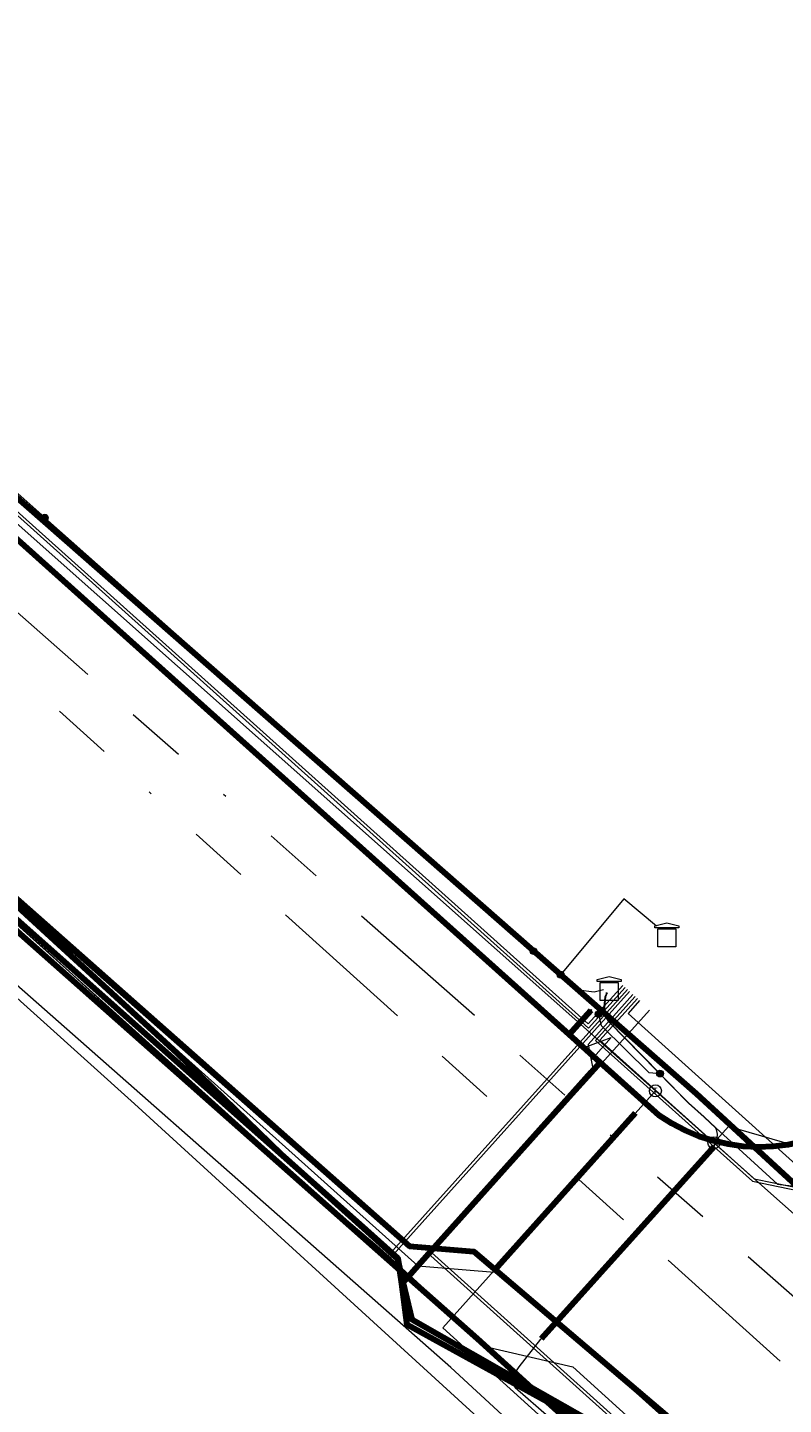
# Model space of a CAD drawing. Header units: metres. Extents: x 98902 to 136161, y 449037 to 499677.
# Tile 74 of 200: x 113284 to 113309, y 483349 to 483395. Entities that reach past the tile are written whole.
import ezdxf
from ezdxf.enums import TextEntityAlignment as Align
from ezdxf.lldxf.tags import DXFTag

# ---------------------------------------------------------------- set-up
doc = ezdxf.new("R2010")
doc.units = ezdxf.units.M
doc.linetypes.add('RI-OVERIG', pattern=[17, 5, -2, 2, -2, 0, -2, 2, -2])
for name, color, linetype, lineweight in [('B-WE-KL-DATA-G', 90, 'KL-DATA-N', 18), ('B-WE-KL-DATA_DUCT-G', 90, 'Continuous', 100), ('B-WE-KL-DATA_HULPSTUK-S', 90, 'Continuous', 25), ('B-WE-KL-DATA_KABELBED-G', 90, 'Continuous', 100), ('B-WE-KL-DATA_MANTELBUIS-G', 90, 'Continuous', 100), ('B-WE-KL-ET_LS-G', 190, 'KL-LS-N', 18), ('B-WE-KL-ET_LS_HULPSTUK-S', 190, 'Continuous', 25), ('B-WE-KL-ET_LS_MANTELBUIS-G', 190, 'Continuous', 100), ('B-WE-KL-ET_MS-G', 130, 'KL-MS-N', 18), ('B-WE-KL-GAS_LD-G', 50, 'KL-GAS-LD-N', 18), ('B-WE-KL-GAS_LD_HULPSTUK-S', 50, 'Continuous', 25), ('B-WE-KL-GAS_LD_MANTELBUIS-G', 50, 'Continuous', 100), ('B-WE-KL-WATER-G', 170, 'KL-WATER-N', 18), ('B-WE-RI-VRIJVERVAL-G', 210, 'RI-OVERIG', 18)]:
    doc.layers.add(name, color=color, linetype=linetype, lineweight=lineweight)
doc.styles.add('NLCS-ISO', font='NLCS-ISO.ttf')
doc.styles.get("Standard").update_dxf_attribs({"font": 'arial.ttf'})
tags = doc.linetypes.add('KL-DATA-N', pattern='A,4,-1,[101,NLCS.SHX,S=0.5,R=0,X=0,Y=0],-1,4,-1,["D",Standard,S=1,R=0,X=-0.25,Y=-0.5],-1.5', length=12.5).pattern_tags.tags
tags[18] = DXFTag(74, 10)
tags = doc.linetypes.add('KL-GAS-LD-N', pattern='A,4,-1,[69,NLCS.SHX,S=0.5,R=0,X=0,Y=0],-1,4,-1,["L",Standard,S=1,R=0,X=0.25,Y=-0.5],-2', length=13).pattern_tags.tags
tags[18] = DXFTag(74, 10)
tags = doc.linetypes.add('KL-LS-N', pattern='A,4,-1,[103,NLCS.SHX,S=0.75,R=0,X=0,Y=0],-1,4,-1,["L",Standard,S=1,R=0,X=0,Y=-0.5],-2', length=13).pattern_tags.tags
tags[18] = DXFTag(74, 10)
tags = doc.linetypes.add('KL-MS-N', pattern='A,4,-1,[103,NLCS.SHX,S=0.75,R=0,X=0,Y=0],-1,4,-1,["M",Standard,S=1,R=0,X=0,Y=-0.5],-2', length=13).pattern_tags.tags
tags[18] = DXFTag(74, 10)
doc.linetypes.add('KL-WATER-N', pattern='A,7,-0.5,[168,NLCS.SHX,S=0.75,R=0,X=0.75,Y=0],-2', length=9.5)

# ---------------------------------------------------------------- blocks, each defined once
blk = doc.blocks.new('SKL-WTB_HULP_T STUK-SO')
at = {"color": 0, "linetype": 'ByBlock', "lineweight": 18}
blk.add_circle((0, 0), 1, dxfattribs=at)
at = {"color": 0, "linetype": 'ByBlock', "lineweight": -2, "style": 'NLCS-ISO'}
blk.add_text('T', height=1, dxfattribs=at).set_placement((0, 0), align=Align.MIDDLE_CENTER)
at = {"color": 0, "linetype": 'ByBlock', "lineweight": 18, "style": 'NLCS-ISO', "flags": 1}
for tag, p in [('TYPE', (1.5, 0)), ('OMSCHRIJVING', (1.5, -3)), ('LABEL', (1.5, -1.5))]:
    blk.add_attdef(tag, p, '', height=1, dxfattribs=at)
blk = doc.blocks.new('SKL-WTB_HULP_MOF-SO')
at = {"linetype": 'ByBlock', "lineweight": 18}
h = blk.add_hatch(color=0, dxfattribs=at)
h.dxf.hatch_style = 1
h.paths.add_polyline_path([(-0.5625, 0, 1), (0.5625, 0, 1)])
at = {"color": 0, "linetype": 'ByBlock', "lineweight": 18}
blk.add_circle((0, 0), 0.5625, dxfattribs=at)
at = {"color": 0, "linetype": 'ByBlock', "lineweight": 18, "style": 'NLCS-ISO', "flags": 1}
for tag, p in [('TYPE', (1.5, 0)), ('OMSCHRIJVING', (1.5, -3)), ('LABEL', (1.5, -1.5))]:
    blk.add_attdef(tag, p, '', height=1, dxfattribs=at)
blk = doc.blocks.new('SKL-WTB_HULP_TECHNISCH GEBOUW-SO')
at = {"color": 0, "linetype": 'ByBlock', "lineweight": 18}
for points in [[(-2, 1.5), (0, 2), (2, 1.5), (2, 1.18), (-2, 1.18)], [(-1.5, 1.02), (1.5, 1.02), (1.5, -2), (-1.5, -2)]]:
    blk.add_lwpolyline(points, close=True, dxfattribs=at)
at = {"color": 0, "linetype": 'ByBlock', "lineweight": 18, "style": 'NLCS-ISO', "flags": 1}
for tag, p in [('TYPE', (2.5, 0)), ('OMSCHRIJVING', (2.5, -3)), ('LABEL', (2.5, -1.5))]:
    blk.add_attdef(tag, p, '', height=1, dxfattribs=at)
blk = doc.blocks.new('SKL-WTB_HULP_OVERIG-SO')
at = {"color": 0, "linetype": 'ByBlock', "lineweight": 18}
for points in [[(-0.14, 0.14), (0.14, -0.14)], [(0.14, 0.14), (-0.14, -0.14)]]:
    blk.add_lwpolyline(points, dxfattribs=at)
at = {"color": 0, "linetype": 'ByBlock', "lineweight": 18, "style": 'NLCS-ISO', "flags": 1}
for tag, p in [('TYPE', (1.5, 0)), ('OMSCHRIJVING', (1.5, -3)), ('LABEL', (1.5, -1.5))]:
    blk.add_attdef(tag, p, '', height=1, dxfattribs=at)

msp = doc.modelspace()

# ---------------------------------------------------------------- linework, layer by layer
at = {"layer": 'B-WE-KL-DATA-G', "flags": 128}
for points in [[(113020.432, 483573.982), (113031.658, 483566.995), (113078.845, 483538.792), (113089.848, 483532.216), (113092.564, 483530.306), (113094.655, 483528.069), (113096.405, 483524.762), (113096.939, 483521.455), (113096.89, 483518.843), (113109.036, 483512.527), (113112.87, 483510.063), (113119.857, 483521.564), (113138.482, 483504.803), (113162.747, 483483.105), (113158.238, 483478.074), (113170.674, 483466.928), (113202.517, 483438.355), (113223.332, 483420.253), (113297.237, 483354.025), (113300.048, 483353.792), (113358.552, 483301.314), (113359.602, 483296.803), (113357.13, 483294.061), (113365.216, 483286.732), (113367.912, 483284.289), (113371.537, 483288.338), (113389.927, 483271.882), (113422.275, 483243.381), (113452.111, 483216.258), (113449.253, 483213.084), (113455.3, 483207.641), (113457.177, 483209.669), (113461.69, 483205.633), (113492.702, 483178.76), (113497.063, 483174.789), (113501.879, 483172.163), (113504.847, 483173.605), (113507.331, 483172.914)], [(113020.495, 483574.058), (113023.083, 483572.491), (113039.202, 483562.734), (113045.091, 483559.169), (113054.615, 483553.405), (113055.01, 483553.148), (113070.018, 483543.394), (113077.984, 483538.825), (113089.595, 483531.338), (113092.654, 483529.164), (113094.258, 483527.907), (113094.78, 483527.218), (113096.462, 483524.994), (113097.153, 483523.313), (113097.398, 483522.191), (113112.432, 483512.894), (113112.818, 483512.852), (113113.352, 483512.919), (113114.12, 483513.319), (113117.489, 483518.93), (113119.629, 483522.32), (113126.397, 483515.679), (113131.669, 483511.573), (113132.376, 483510.945), (113135.74, 483507.956), (113145.08, 483499.615), (113148.286, 483496.751), (113163.067, 483483.73), (113165.323, 483486.208), (113183.685, 483469.279), (113211.018, 483444.714), (113220.892, 483435.995), (113257.706, 483403.094), (113269.338, 483392.676), (113280.69, 483382.342), (113306.494, 483359.722), (113319.051, 483348.187), (113319.562, 483347.731), (113333.722, 483335.082), (113333.523, 483334.858)], [(113251.07, 483394.896), (113253.557, 483392.687), (113255.384, 483391.064), (113255.534, 483390.926), (113260.217, 483386.615), (113264.824, 483382.535), (113270.898, 483377.087), (113275.155, 483373.36), (113275.739, 483372.915), (113278.749, 483370.286), (113280.126, 483368.751), (113284.87, 483364.511), (113288.343, 483361.332), (113292.387, 483357.656), (113295.965, 483354.62), (113298.973, 483351.884), (113299.481, 483351.35), (113302.387, 483350.667), (113305.483, 483347.861), (113308.88, 483344.835), (113309.757, 483344.039), (113322.529, 483332.607), (113322.841, 483332.347), (113323.231, 483331.98), (113326.565, 483329), (113326.786, 483328.568), (113332.125, 483323.901), (113335.799, 483320.605), (113336.917, 483319.686), (113337.809, 483318.86), (113348.473, 483309.201), (113348.733, 483309.022), (113358.74, 483299.825)], [(113275.392, 483373.721), (113285.445, 483364.821)], [(113285.445, 483364.821), (113296.962, 483354.674), (113299.097, 483354.502), (113306.175, 483348.487)]]:
    msp.add_lwpolyline(points, dxfattribs=at)
at = {"layer": 'B-WE-KL-DATA_DUCT-G', "flags": 128}
msp.add_lwpolyline([(113126.397, 483515.679), (113131.669, 483511.573), (113150.28, 483494.956), (113163.067, 483483.73), (113158.5, 483478.714), (113203.075, 483438.793), (113223.354, 483420.234), (113264.347, 483383.498), (113296.962, 483354.674), (113299.097, 483354.502), (113310.226, 483345.045), (113333.398, 483323.528), (113358.561, 483301.386), (113359.753, 483297.135), (113357.127, 483294.135), (113367.946, 483284.324), (113371.64, 483288.398), (113389.894, 483271.845), (113400.789, 483262.62)], dxfattribs=at)
at = {"layer": 'B-WE-KL-DATA_KABELBED-G', "flags": 128}
for points in [[(113319.051, 483348.187), (113306.494, 483359.722), (113280.69, 483382.342), (113269.338, 483392.676), (113257.706, 483403.094)], [(113312.824, 483342.474), (113310.05, 483344.849), (113304.649, 483347.918), (113301.02, 483349.98), (113297.051, 483352.235), (113296.758, 483353.481), (113296.669, 483353.859), (113296.623, 483354.053), (113296.577, 483354.248), (113293.537, 483356.98), (113292.708, 483357.725), (113289.267, 483361.064), (113270.764, 483378.037), (113256.769, 483390.418), (113253.783, 483393.06)], [(113302.266, 483361.695), (113300.632, 483363.164), (113271.609, 483389.178), (113271.216, 483389.573), (113270.796, 483390.06), (113270.39, 483390.588), (113270.029, 483391.232), (113269.782, 483391.96), (113269.739, 483392.334)], [(113291.312, 483358.954), (113274.822, 483373.592)], [(113275.392, 483373.721), (113285.445, 483364.821)], [(113283.151, 483365.812), (113296.646, 483353.879), (113296.669, 483353.859), (113296.907, 483353.648), (113299.206, 483351.615), (113301.02, 483349.98), (113301.54, 483349.511), (113303.281, 483347.942), (113303.858, 483347.932), (113304.44, 483347.921), (113304.649, 483347.918), (113306.988, 483347.876), (113310.183, 483344.998), (113312.824, 483342.474)], [(113285.445, 483364.821), (113296.962, 483354.674), (113299.097, 483354.502), (113306.175, 483348.487)], [(113302.988, 483362.497), (113302.555, 483362.016), (113302.266, 483361.695)], [(113303.296, 483360.77), (113302.266, 483361.695)], [(113303.296, 483360.77), (113302.247, 483359.601), (113297.688, 483354.519), (113296.907, 483353.648), (113296.758, 483353.481), (113296.707, 483353.425)], [(113312.749, 483356.909), (113310.991, 483358.488), (113310.97, 483358.479), (113310.506, 483358.292), (113310.027, 483358.145), (113309.537, 483358.04), (113309.04, 483357.979), (113308.54, 483357.96), (113308.04, 483357.985), (113307.544, 483358.053), (113307.056, 483358.164), (113306.579, 483358.317), (113306.117, 483358.51), (113305.674, 483358.743), (113305.252, 483359.013), (113303.296, 483360.77)], [(113303, 483360.441), (113302.247, 483359.601), (113297.688, 483354.519), (113297.658, 483354.485)], [(113296.707, 483353.425), (113296.646, 483353.879), (113296.623, 483354.053), (113296.594, 483354.268), (113295.533, 483355.209), (113293.537, 483356.98), (113291.312, 483358.954)], [(113304.043, 483348.139), (113301.54, 483349.511), (113296.891, 483352.06), (113296.707, 483353.425)]]:
    msp.add_lwpolyline(points, dxfattribs=at)
at = {"layer": 'B-WE-KL-DATA_MANTELBUIS-G', "flags": 128}
msp.add_lwpolyline([(113303, 483360.441), (113302.247, 483359.601), (113297.688, 483354.519), (113297.658, 483354.485)], dxfattribs=at)
at = {"layer": 'B-WE-KL-ET_LS-G', "flags": 128}
for points in [[(113304.044, 483363.317), (113302.9, 483362.045), (113269.988, 483391.556), (113269.923, 483391.744), (113269.969, 483391.909), (113270.835, 483392.875), (113270.89, 483393.065), (113270.815, 483393.228), (113270.766, 483393.272), (113263.975, 483399.36), (113264.061, 483399.882), (113264.309, 483400.54), (113264.625, 483401.112), (113270.086, 483407.204), (113283.577, 483422.255), (113302.804, 483443.706), (113319.196, 483461.993), (113335.366, 483480.034), (113337.959, 483482.926), (113338.621, 483485.642), (113337.836, 483487.714), (113342.784, 483493.234), (113342.861, 483493.443), (113342.761, 483493.657), (113306.054, 483526.565), (113305.93, 483527.2), (113297.456, 483534.772), (113280.865, 483549.597), (113278.11, 483552.059), (113260.347, 483567.9), (113252.062, 483575.285), (113237.986, 483587.854), (113207.97, 483614.655), (113206.489, 483615.968), (113187.879, 483632.467)], [(113304.122, 483363.252), (113302.908, 483361.904), (113282.972, 483379.781), (113269.915, 483391.487), (113269.823, 483391.744), (113269.889, 483391.97), (113270.758, 483392.939), (113270.79, 483393.056), (113270.745, 483393.156), (113263.867, 483399.322), (113262.776, 483399.096), (113261.969, 483399.046), (113261.308, 483399.121), (113255.891, 483403.954), (113236.203, 483421.52), (113221.564, 483434.581), (113221.464, 483434.787), (113221.349, 483436.722), (113221.252, 483436.925), (113214.403, 483443.193), (113215.891, 483443.496), (113222.018, 483450.364), (113237.275, 483467.467), (113254.47, 483486.743), (113270.85, 483505.104), (113287.142, 483523.367), (113290.349, 483526.962), (113290.451, 483528.686), (113289.89, 483530.447), (113256.043, 483560.617), (113254.826, 483561.702), (113252.809, 483563.5), (113250.195, 483564.748), (113247.404, 483564.405), (113242.09, 483569.141), (113242.288, 483572.068), (113241.073, 483574.784), (113240.472, 483575.321), (113231.762, 483582.993), (113221.831, 483591.888), (113216.255, 483596.845), (113204.286, 483607.485)], [(113304.196, 483363.185), (113296.218, 483354.309), (113278.75, 483369.988), (113274.577, 483373.726), (113274.336, 483373.942), (113274.059, 483374.091), (113273.75, 483374.066), (113272.864, 483373.778), (113257.016, 483388.014), (113236.14, 483406.767), (113216.951, 483424.003), (113209.269, 483430.903), (113182.791, 483454.615), (113164.093, 483471.36), (113158.543, 483476.331), (113162.859, 483481.163), (113162.94, 483481.401), (113162.836, 483481.586), (113130.074, 483510.902), (113119.524, 483520.342), (113119.114, 483520.502), (113118.764, 483520.23), (113117.284, 483517.813), (113109.094, 483504.441), (113108.972, 483504.205)], [(113304.456, 483362.951), (113303.144, 483361.495), (113308.354, 483356.826), (113311.018, 483356.273), (113312.892, 483356.701), (113318.279, 483362.741), (113318.881, 483363.417), (113333.412, 483379.718), (113334.401, 483380.827), (113350.178, 483398.484), (113351.52, 483399.989), (113354.165, 483402.954), (113364.719, 483414.52), (113370.468, 483420.964), (113382.545, 483434.965), (113386.622, 483439.535), (113387.349, 483441.289), (113386.924, 483442.798), (113369.171, 483458.569), (113352.522, 483474.058), (113351.528, 483474.983), (113347.44, 483478.652), (113346.969, 483478.895), (113346.454, 483479.02), (113346.308, 483479.033), (113345.001, 483478.696), (113339.353, 483483.76), (113338.944, 483484.366), (113338.788, 483484.84), (113338.752, 483485.071), (113338.741, 483485.305), (113338.561, 483486.466), (113337.964, 483487.707), (113342.858, 483493.167), (113343.017, 483493.272), (113343.208, 483493.257), (113349.126, 483487.952), (113376.74, 483463.201), (113376.791, 483463.155), (113378.555, 483461.574), (113378.894, 483461.531), (113379.683, 483461.943), (113382.843, 483464.475), (113383.132, 483464.691), (113383.493, 483464.725), (113394.091, 483464.737), (113403.311, 483464.747), (113403.617, 483464.807), (113403.85, 483464.951), (113417.261, 483479.9), (113417.63, 483480.09), (113417.997, 483479.978), (113418.5, 483479.527), (113421.141, 483477.158), (113422.827, 483476.908), (113424.634, 483477.332), (113444.614, 483487.87), (113446.657, 483488.256), (113448.535, 483487.543), (113449.449, 483486.714), (113450.079, 483486.143), (113466.418, 483471.336), (113467.425, 483471.222), (113467.782, 483471.009), (113483.691, 483456.593), (113484.096, 483449.246), (113489.56, 483444.358), (113496.329, 483432.587), (113498.82, 483430.338), (113480.941, 483410.431), (113480.974, 483409.869), (113475.545, 483403.867), (113455.257, 483381.435), (113455.19, 483380.621), (113454.379, 483380.476), (113428.465, 483351.55), (113428.261, 483350.725), (113427.435, 483350.404), (113408.806, 483329.674), (113402.162, 483322.281), (113401.958, 483321.453), (113401.162, 483321.163), (113385.402, 483303.546), (113384.658, 483303.408), (113379.286, 483297.345), (113378.236, 483297.214), (113371.686, 483289.169), (113369.436, 483285.046), (113353.437, 483267.456), (113340.945, 483253.722), (113339.684, 483253.246), (113333.808, 483246.716), (113333.764, 483246.079), (113327.313, 483238.582), (113326.798, 483237.407), (113321.822, 483231.795)], [(113304.528, 483362.885), (113303.285, 483361.503), (113308.41, 483356.91), (113311.013, 483356.373), (113312.832, 483356.784), (113318.204, 483362.808), (113333.337, 483379.785), (113333.959, 483380.482), (113334.326, 483380.894), (113350.103, 483398.551), (113354.091, 483403.021), (113364.645, 483414.587), (113366.887, 483417.1), (113370.393, 483421.03), (113382.47, 483435.031), (113386.548, 483439.603), (113387.537, 483441.9), (113386.808, 483444.042), (113374.301, 483455.201), (113374.199, 483455.442), (113374.229, 483455.691), (113374.482, 483455.974), (113378.876, 483460.9), (113379.52, 483461.616), (113379.738, 483461.859), (113382.915, 483464.405), (113383.168, 483464.597), (113383.484, 483464.625), (113399.105, 483464.642), (113403.311, 483464.647), (113403.655, 483464.714), (113403.921, 483464.88), (113417.337, 483479.835), (113417.637, 483479.99), (113417.933, 483479.901), (113421.089, 483477.07), (113422.83, 483476.808), (113423.407, 483476.862), (113424.056, 483477.009), (113424.678, 483477.242), (113444.66, 483487.781), (113446.648, 483488.156), (113448.472, 483487.465), (113450.012, 483486.069), (113466.351, 483471.262), (113486.226, 483452.979), (113491.527, 483448.156), (113479.225, 483434.014), (113478.856, 483433.002), (113414.374, 483361.127), (113365.489, 483306.586), (113308.335, 483242.893)], [(113304.603, 483362.819), (113304.224, 483362.397), (113311.018, 483356.273), (113317.703, 483350.259), (113318.214, 483349.004), (113345.297, 483324.603), (113362.416, 483309.179), (113367.24, 483307.396), (113373.791, 483314.654), (113385.239, 483304.365), (113378.833, 483297.135), (113388.997, 483287.947), (113399.81, 483278.172), (113400.393, 483277.65), (113440.181, 483242.018), (113444.838, 483237.848), (113446.126, 483236.694), (113460.014, 483224.257), (113486.717, 483254.227), (113487.479, 483254.481), (113530.022, 483301.447), (113530.991, 483302.516), (113576.54, 483352.797), (113577.862, 483354.256), (113584.141, 483361.267), (113584.18, 483362.382), (113583.919, 483364.381), (113583.002, 483365.608), (113580.613, 483367.745), (113579.02, 483369.975), (113568.434, 483379.491), (113548.332, 483397.56), (113527.931, 483415.899), (113509.021, 483432.897)], [(113304.27, 483363.118), (113296.226, 483354.168), (113278.683, 483369.914), (113274.51, 483373.652), (113274.172, 483373.727), (113273.79, 483373.56), (113232.643, 483327.657), (113232.329, 483327.524), (113231.938, 483327.617), (113212.397, 483345.067), (113201.985, 483354.365), (113200.085, 483356.213), (113195.574, 483360.305), (113181.587, 483372.994), (113171.301, 483382.185), (113171.201, 483382.418), (113171.3, 483385.522), (113168.553, 483387.977), (113128.869, 483423.439), (113128.515, 483423.553), (113128.163, 483423.399), (113126.234, 483421.243), (113128.163, 483423.399), (113126.234, 483421.243), (113125.856, 483421.123), (113125.528, 483421.204), (113115.629, 483430.061), (113115.586, 483430.1), (113115.499, 483430.132), (113115.396, 483430.108), (113115.336, 483430.041), (113114.767, 483429.405), (113108.935, 483422.847), (113115.472, 483416.963), (113116.975, 483415.609), (113117.122, 483415.25), (113117.012, 483414.903), (113109.479, 483406.521)], [(113303.523, 483363.079), (113303.47, 483362.95), (113303.44, 483362.61), (113303.47, 483362.33), (113303.59, 483362.12), (113305.28, 483360.4), (113305.28, 483360.39), (113305.28, 483360.4), (113305.28, 483360.39), (113306.23, 483359.43), (113306.75, 483358.96), (113307.13, 483358.6), (113309.18, 483356.73), (113310.67, 483356.55), (113312.15, 483357.48), (113313.35, 483357.46), (113318.55, 483352.78), (113321.3, 483350.31), (113322.1, 483351.2), (113322.77, 483351.95), (113323.57, 483352.83), (113323.57, 483352.84), (113324.61, 483354.01), (113324.61, 483354), (113325.079, 483354.521), (113326.31, 483355.89), (113332.63, 483362.94), (113334.293, 483364.795), (113337.63, 483368.518), (113340.68, 483371.92), (113346.771, 483378.714), (113347.01, 483378.98), (113350.709, 483383.107), (113353.33, 483386.03), (113359.65, 483393.09), (113359.782, 483393.238), (113362.449, 483396.217), (113365.97, 483400.15), (113371.853, 483406.721), (113372.29, 483407.21), (113375.254, 483410.519), (113377.35, 483412.86), (113378.29, 483413.9)], [(113282.16, 483381.24), (113284.86, 483378.85), (113284.86, 483378.84), (113301.08, 483364.47), (113301.08, 483364.46)], [(113305.165, 483365.289), (113304.08, 483366.2), (113301.99, 483363.69), (113301.98, 483363.68)], [(113301.08, 483364.46), (113301.98, 483363.69), (113301.98, 483363.68)], [(113301.98, 483363.68), (113302.57, 483363.18), (113303.1, 483363.11), (113303.402, 483363.186)], [(113304.382, 483363.018), (113302.899, 483361.369), (113302.999, 483360.843), (113303.051, 483360.565), (113297.559, 483354.454), (113303.704, 483348.934), (113303.782, 483348.664), (113303.693, 483348.406), (113298.752, 483342.905), (113297.892, 483341.947), (113281.6, 483323.937), (113269.422, 483310.476), (113266.12, 483306.959), (113263.018, 483303.654), (113256.563, 483296.467), (113255.608, 483293.907), (113251.669, 483289.521)], [(113253.131, 483288.318), (113257.09, 483292.76), (113257.58, 483294.59), (113257.67, 483294.92), (113260.1, 483297.67), (113261.834, 483299.627), (113262.35, 483300.21), (113266.12, 483304.39), (113267.925, 483306.389), (113272.16, 483311.08), (113274.021, 483313.146), (113275.43, 483314.71), (113278.19, 483317.77), (113279.719, 483319.464), (113283.65, 483323.82), (113286.014, 483326.445), (113289.35, 483330.15), (113289.9, 483330.76), (113292.041, 483333.129), (113292.53, 483333.67), (113302.86, 483345.23), (113303.83, 483346.33), (113303.93, 483346.53), (113303.97, 483346.79), (113303.83, 483347.05), (113300.47, 483349.97), (113300.4, 483350.3), (113300.5, 483350.51), (113300.61, 483350.67), (113301.33, 483351.59), (113307.08, 483357.98), (113307.18, 483358.25), (113307.19, 483358.39), (113307.17, 483358.5), (113307.13, 483358.59), (113306.75, 483358.95), (113306.23, 483359.42), (113303.59, 483362.11), (113303.46, 483362.32), (113303.43, 483362.6), (113303.46, 483362.94), (113303.504, 483363.042), (113303.507, 483363.093)], [(113304.929, 483362.505), (113297.7, 483354.462), (113307.469, 483345.687), (113323.671, 483331.133), (113325.977, 483331.104), (113356.655, 483303.706), (113357.692, 483302.498), (113358.524, 483301.144), (113359.046, 483299.934), (113359.659, 483297.487), (113369.272, 483288.902), (113370.734, 483289.038), (113372.315, 483288.933), (113373.887, 483288.555), (113375.272, 483287.951), (113376.489, 483287.176), (113413.18, 483254.201), (113450.362, 483220.872), (113449.996, 483217.792), (113458.746, 483209.916), (113467.676, 483219.813), (113470.021, 483223.364), (113470.671, 483224.923), (113513.02, 483271.339), (113516.089, 483274.703), (113558.556, 483322.492), (113589.3, 483357.26), (113590.353, 483357.667), (113593.066, 483358.132), (113624.346, 483330.071), (113637.793, 483318.185), (113629.385, 483308.858), (113614.861, 483292.602), (113596.506, 483272.058), (113596.452, 483271.998), (113580.376, 483254.005), (113567.886, 483227.969)], [(113305.28, 483360.4), (113305.28, 483360.39), (113304.92, 483360.42), (113303.34, 483361.98), (113303.25, 483362.37), (113303.24, 483362.37)], [(113302.768, 483361.264), (113303.663, 483361.591), (113302.999, 483360.843)]]:
    msp.add_lwpolyline(points, dxfattribs=at)
at = {"layer": 'B-WE-KL-ET_LS_MANTELBUIS-G', "flags": 128}
msp.add_lwpolyline([(113307.08, 483357.98), (113301.34, 483351.6)], dxfattribs=at)
at = {"layer": 'B-WE-KL-ET_MS-G', "flags": 128}
msp.add_lwpolyline([(113311.61, 483342.63), (113311.61, 483342.64), (113310.27, 483341.14), (113309.62, 483340.85), (113308.7, 483341.1), (113298.34, 483350.65), (113279.81, 483366.95), (113266.1, 483379.23), (113249.8, 483393.62), (113217.42, 483422.67), (113201.38, 483437.3), (113182.8, 483453.87), (113169.08, 483465.69), (113158.14, 483475.66), (113160.49, 483479.47), (113161.24, 483480.93), (113162.46, 483482.34), (113162.65, 483482.72), (113162.65, 483483.01), (113162.46, 483483.39), (113161.89, 483484.05), (113158.79, 483486.89), (113155.708, 483489.952)], dxfattribs=at)
at = {"layer": 'B-WE-KL-GAS_LD-G', "flags": 128}
for points in [[(113278.433, 483383.523), (113278.746, 483383.245), (113305.127, 483359.828)], [(113305.127, 483359.828), (113304.641, 483359.284), (113299.966, 483354.074), (113298.071, 483351.962), (113303.605, 483346.958)], [(113305.127, 483359.828), (113307.072, 483358.101)], [(113314.763, 483359.616), (113312.585, 483357.184), (113307.556, 483358.64), (113307.072, 483358.101)], [(113307.072, 483358.101), (113318.27, 483348.162)]]:
    msp.add_lwpolyline(points, dxfattribs=at)
at = {"layer": 'B-WE-KL-GAS_LD_MANTELBUIS-G', "flags": 128}
msp.add_lwpolyline([(113304.46, 483359.083), (113299.785, 483353.873)], dxfattribs=at)
at = {"layer": 'B-WE-KL-WATER-G', "flags": 128}
msp.add_lwpolyline([(113358.07, 483298.835), (113357.919, 483298.971), (113352.45, 483303.897), (113351.757, 483304.53), (113347.844, 483308.109), (113335.921, 483319.01), (113335.184, 483319.685), (113328.999, 483325.34), (113322.631, 483331.082), (113321.81, 483331.822), (113315.662, 483337.366), (113312.691, 483340.044), (113308.398, 483343.914), (113306.156, 483345.936), (113302.174, 483346.3), (113301.435, 483346.974), (113299.22, 483348.997), (113287.831, 483359.398), (113277.124, 483369.026), (113263.907, 483380.91)], dxfattribs=at)
at = {"layer": 'B-WE-RI-VRIJVERVAL-G', "flags": 128}
for points in [[(113280.15, 483377.11), (113311, 483349.3)], [(113282.54, 483376.94), (113311.26, 483351.64)]]:
    msp.add_lwpolyline(points, dxfattribs=at)

# ---------------------------------------------------------------- block references
at = {"layer": 'B-WE-KL-DATA_HULPSTUK-S', "xscale": 0.2, "yscale": 0.2, "zscale": 0.2}
for p in [(113302.988, 483362.497), (113302.266, 483361.695), (113302.266, 483361.695), (113302.266, 483361.695), (113303.296, 483360.77), (113303.296, 483360.77), (113303.296, 483360.77), (113291.312, 483358.954), (113291.312, 483358.954), (113296.707, 483353.425), (113296.707, 483353.425), (113296.707, 483353.425)]:
    msp.add_blockref('SKL-WTB_HULP_OVERIG-SO', p, dxfattribs=at)
at = {"layer": 'B-WE-KL-ET_LS_HULPSTUK-S', "xscale": 0.2, "yscale": 0.2, "zscale": 0.2}
for name, p in [('SKL-WTB_HULP_MOF-SO', (113284.86, 483378.84)), ('SKL-WTB_HULP_TECHNISCH GEBOUW-SO', (113305.51, 483365)), ('SKL-WTB_HULP_MOF-SO', (113301.08, 483364.46)), ('SKL-WTB_HULP_MOF-SO', (113301.98, 483363.68)), ('SKL-WTB_HULP_TECHNISCH GEBOUW-SO', (113303.591, 483363.219)), ('SKL-WTB_HULP_MOF-SO', (113303.24, 483362.37)), ('SKL-WTB_HULP_MOF-SO', (113305.28, 483360.4))]:
    msp.add_blockref(name, p, dxfattribs=at)
at = {"layer": 'B-WE-KL-GAS_LD_HULPSTUK-S', "xscale": 0.2, "yscale": 0.2, "zscale": 0.2}
for p in [(113305.127, 483359.828), (113307.072, 483358.101)]:
    msp.add_blockref('SKL-WTB_HULP_T STUK-SO', p, dxfattribs=at)

doc.saveas('drawing.dxf')
